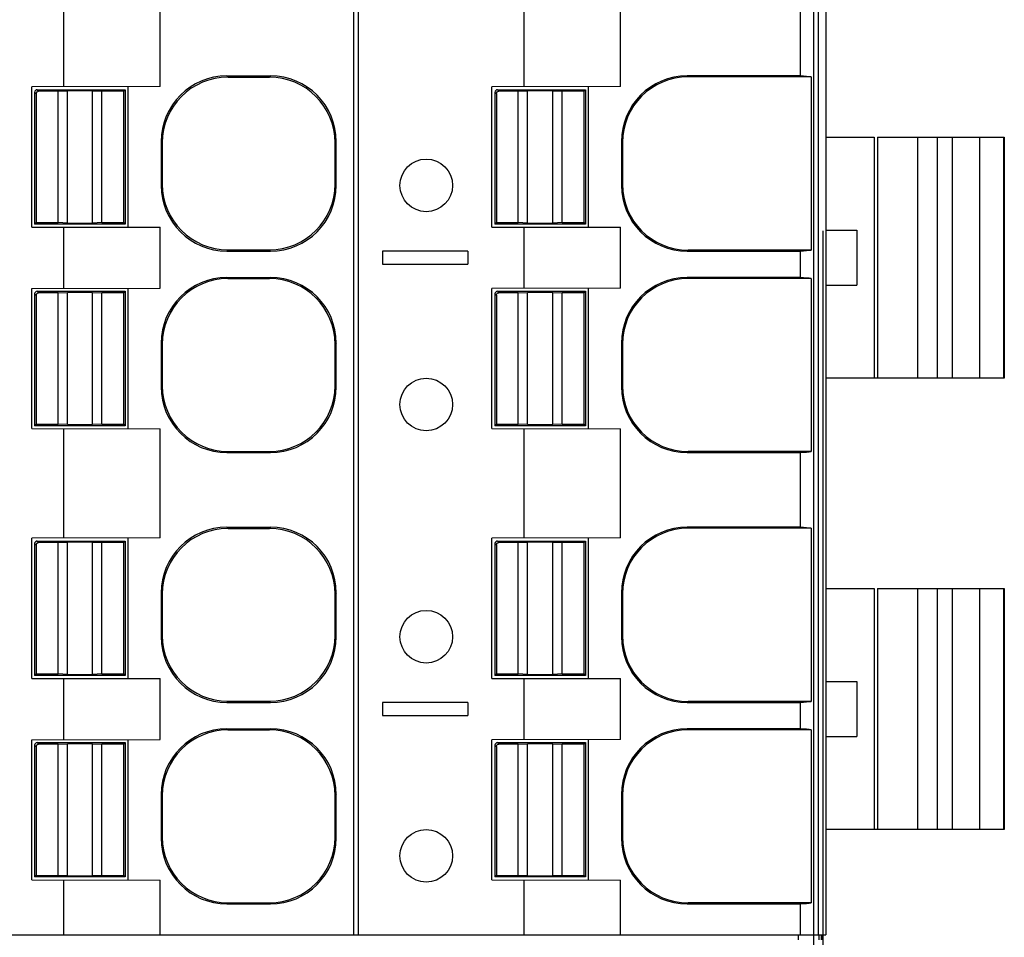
# Model space of a CAD drawing. Header units: inches. Extents: x 0 to 22, y 0 to 17.
# Tile 47 of 51: x 13.1 to 14, y 11.8 to 12.6. Entities that reach past the tile are written whole.
import ezdxf

# ---------------------------------------------------------------- set-up
doc = ezdxf.new("R2010")
doc.units = ezdxf.units.IN
doc.header["$LTSCALE"] = 1.21
doc.header["$MEASUREMENT"] = 0
doc.layers.get('0').update_dxf_attribs({"linetype": 'CONTINUOUS'})
doc.layers.add('DIMENSIONS', color=7, linetype='CONTINUOUS')
doc.styles.get("Standard").update_dxf_attribs({"font": 'txt', "width": 0.8})
doc.dimstyles.new('DIMSTYLE_1', dxfattribs={"dimtxt": 0.125, "dimasz": 0.18, "dimexe": 0.125, "dimexo": 0.0625, "dimgap": 0.0625, "dimtad": 0, "dimtih": 1, "dimtoh": 1, "dimdsep": 46, "dimtxsty": 'STANDARD', "dimblk": '_FILLED', "dimblk1": '_FILLED', "dimblk2": '_FILLED', "dimcen": 0.09, "dimadec": 0, "dimazin": 0, "dimtp": 0.02, "dimtm": 0.02, "dimtfac": 1, "dimtofl": 0, "dimtmove": 0, "dimatfit": 3, "dimldrblk": '_FILLED', "dimfxl": 1, "dimtolj": 1, "dimarcsym": 0})

# ---------------------------------------------------------------- blocks, each defined once
blk = doc.blocks.new('_FILLED')
at = {"color": 0, "linetype": 'BYBLOCK'}
blk.add_solid([(0, 0), (-1, 0.1736), (-1, -0.1736)], dxfattribs=at)
blk = doc.blocks.new('*D3')
at = {"layer": 'DIMENSIONS', "color": 2, "linetype": 'CONTINUOUS'}
for p, q in [((13.79349, 12.41962), (13.79349, 10.28479)), ((11.38404, 11.14403), (11.38404, 10.28479)), ((11.38404, 10.40979), (11.91376, 10.40979)), ((13.79349, 10.40979), (13.26376, 10.40979))]:
    blk.add_line(p, q, dxfattribs=at)
at = {"layer": 'DIMENSIONS', "color": 2, "linetype": 'CONTINUOUS', "xscale": 0.18, "yscale": 0.18, "zscale": 0.18, "rotation": 180}
blk.add_blockref('_FILLED', (11.38404, 10.40979), dxfattribs=at)
at = {"layer": 'DIMENSIONS', "color": 2, "linetype": 'CONTINUOUS', "xscale": 0.18, "yscale": 0.18, "zscale": 0.18}
blk.add_blockref('_FILLED', (13.79349, 10.40979), dxfattribs=at)
at = {"layer": 'DIMENSIONS', "color": 2, "linetype": 'CONTINUOUS', "insert": (12.58876, 10.47229), "char_height": 0.125, "width": 1.225, "attachment_point": 2, "line_spacing_factor": 0.9}
blk.add_mtext('61.2{\\Ftxt.shx;\\W1.000000;\\H0.125000; }[2.409]', dxfattribs=at)

msp = doc.modelspace()

# ---------------------------------------------------------------- linework, layer by layer
at = {"color": 7, "linetype": 'CONTINUOUS'}
for p, q in [((13.78561, 11.427), (13.78561, 13.53724)), ((13.37237, 11.78724), (13.37237, 13.40928)), ((13.37624, 13.40928), (13.37624, 11.78724)), ((13.78975, 11.78724), (13.78975, 13.40928)), ((13.79614, 13.40928), (13.79614, 11.78724)), ((13.11186, 12.54905), (13.11186, 12.64747)), ((13.19839, 12.54932), (13.19839, 12.6472)), ((13.52524, 12.54905), (13.52524, 12.64747)), ((13.61178, 12.54932), (13.61178, 12.6472)), ((13.77307, 12.62591), (13.77307, 12.5588)), ((13.25829, 12.5588), (13.29748, 12.5588)), ((13.25829, 12.5588), (13.25932, 12.55777)), ((13.29748, 12.5588), (13.29645, 12.55777)), ((13.77307, 12.5588), (13.67167, 12.5588)), ((13.67256, 12.5579), (13.67167, 12.5588)), ((13.19839, 12.54932), (13.083, 12.54905)), ((13.16961, 12.42279), (13.16961, 12.54932)), ((13.25932, 12.55777), (13.29645, 12.55777)), ((13.61178, 12.54932), (13.49639, 12.54905)), ((13.583, 12.42279), (13.583, 12.54932)), ((13.78308, 12.5579), (13.67256, 12.5579)), ((13.78308, 12.5579), (13.78308, 12.40239)), ((13.083, 12.42306), (13.083, 12.54905)), ((13.08694, 12.54275), (13.08561, 12.54407)), ((13.08561, 12.54407), (13.08561, 12.42568)), ((13.08694, 12.54293), (13.08694, 12.427)), ((13.08798, 12.54643), (13.167, 12.54643)), ((13.08798, 12.54643), (13.0893, 12.54511)), ((13.10662, 12.54511), (13.08912, 12.54511)), ((13.10662, 12.54511), (13.11499, 12.54545)), ((13.10662, 12.427), (13.10662, 12.54511)), ((13.13762, 12.54545), (13.11499, 12.54545)), ((13.11499, 12.42666), (13.11499, 12.54545)), ((13.13762, 12.54545), (13.14599, 12.54511)), ((13.13762, 12.42666), (13.13762, 12.54545)), ((13.16568, 12.54511), (13.14599, 12.54511)), ((13.14599, 12.427), (13.14599, 12.54511)), ((13.16568, 12.54511), (13.167, 12.54643)), ((13.16568, 12.427), (13.16568, 12.54511)), ((13.167, 12.54643), (13.167, 12.42568)), ((13.49639, 12.42306), (13.49639, 12.54905)), ((13.50032, 12.54275), (13.499, 12.54407)), ((13.499, 12.54407), (13.499, 12.42568)), ((13.50032, 12.54293), (13.50032, 12.427)), ((13.50136, 12.54643), (13.58039, 12.54643)), ((13.50136, 12.54643), (13.50268, 12.54511)), ((13.52001, 12.54511), (13.50251, 12.54511)), ((13.52001, 12.54511), (13.52838, 12.54545)), ((13.52001, 12.427), (13.52001, 12.54511)), ((13.55101, 12.54545), (13.52838, 12.54545)), ((13.52838, 12.42666), (13.52838, 12.54545)), ((13.55101, 12.54545), (13.55938, 12.54511)), ((13.55101, 12.42666), (13.55101, 12.54545)), ((13.57906, 12.54511), (13.55938, 12.54511)), ((13.55938, 12.427), (13.55938, 12.54511)), ((13.57906, 12.54511), (13.58039, 12.54643)), ((13.57906, 12.427), (13.57906, 12.54511)), ((13.58039, 12.54643), (13.58039, 12.42568)), ((13.19923, 12.49974), (13.20026, 12.49871)), ((13.19923, 12.49974), (13.19923, 12.46055)), ((13.20026, 12.49871), (13.20026, 12.46158)), ((13.35653, 12.49974), (13.3555, 12.49871)), ((13.3555, 12.46158), (13.3555, 12.49871)), ((13.35653, 12.46055), (13.35653, 12.49974)), ((13.61351, 12.49885), (13.61262, 12.49974)), ((13.61262, 12.49974), (13.61262, 12.46055)), ((13.61351, 12.49885), (13.61351, 12.46145)), ((13.79614, 12.50377), (13.83969, 12.50377)), ((13.83969, 12.50377), (13.83969, 12.28724)), ((13.84276, 12.50377), (13.95654, 12.50377)), ((13.84276, 12.50377), (13.84276, 12.28724)), ((13.87888, 12.28724), (13.87888, 12.50377)), ((13.89668, 12.28724), (13.89668, 12.50377)), ((13.90976, 12.50377), (13.90976, 12.28724)), ((13.93463, 12.28724), (13.93463, 12.50377)), ((13.95582, 12.50377), (13.95582, 12.28724)), ((13.95654, 12.50377), (13.95654, 12.28724)), ((13.19923, 12.46055), (13.20026, 12.46158)), ((13.35653, 12.46055), (13.3555, 12.46158)), ((13.61262, 12.46055), (13.61351, 12.46145)), ((13.08694, 12.427), (13.08561, 12.42568)), ((13.167, 12.42568), (13.08561, 12.42568)), ((13.08694, 12.427), (13.10662, 12.427)), ((13.11499, 12.42666), (13.10662, 12.427)), ((13.11499, 12.42666), (13.13762, 12.42666)), ((13.14599, 12.427), (13.13762, 12.42666)), ((13.14599, 12.427), (13.16568, 12.427)), ((13.167, 12.42568), (13.16568, 12.427)), ((13.50032, 12.427), (13.499, 12.42568)), ((13.58039, 12.42568), (13.499, 12.42568)), ((13.50032, 12.427), (13.52001, 12.427)), ((13.52838, 12.42666), (13.52001, 12.427)), ((13.52838, 12.42666), (13.55101, 12.42666)), ((13.55938, 12.427), (13.55101, 12.42666)), ((13.55938, 12.427), (13.57906, 12.427)), ((13.58039, 12.42568), (13.57906, 12.427)), ((13.083, 12.42306), (13.19839, 12.42279)), ((13.11186, 12.36794), (13.11186, 12.42306)), ((13.19839, 12.36822), (13.19839, 12.42279)), ((13.49639, 12.42306), (13.61178, 12.42279)), ((13.52524, 12.36794), (13.52524, 12.42306)), ((13.61178, 12.36822), (13.61178, 12.42279)), ((13.79601, 12.42011), (13.82408, 12.42011)), ((13.82408, 12.42011), (13.82408, 12.3709)), ((13.25829, 12.4015), (13.25932, 12.40253)), ((13.25829, 12.4015), (13.29748, 12.4015)), ((13.25932, 12.40253), (13.29645, 12.40253)), ((13.29748, 12.4015), (13.29645, 12.40253)), ((13.47473, 12.40141), (13.39796, 12.40141)), ((13.39796, 12.40141), (13.39796, 12.3896)), ((13.47473, 12.40141), (13.47473, 12.3896)), ((13.67167, 12.4015), (13.67256, 12.40239)), ((13.67167, 12.4015), (13.77307, 12.4015)), ((13.78308, 12.40239), (13.67256, 12.40239)), ((13.77307, 12.4015), (13.77307, 12.3777)), ((13.39796, 12.3896), (13.47473, 12.3896)), ((13.25829, 12.3777), (13.29748, 12.3777)), ((13.25829, 12.3777), (13.25932, 12.37666)), ((13.25932, 12.37666), (13.29645, 12.37666)), ((13.29748, 12.3777), (13.29645, 12.37666)), ((13.77307, 12.3777), (13.67167, 12.3777)), ((13.67167, 12.3777), (13.67256, 12.3768)), ((13.78308, 12.3768), (13.67256, 12.3768)), ((13.78308, 12.3768), (13.78308, 12.22129)), ((13.083, 12.36794), (13.19839, 12.36822)), ((13.083, 12.24196), (13.083, 12.36794)), ((13.08798, 12.36533), (13.167, 12.36533)), ((13.08798, 12.36533), (13.0893, 12.36401)), ((13.10662, 12.36401), (13.08912, 12.36401)), ((13.10662, 12.36401), (13.11499, 12.36435)), ((13.10662, 12.2459), (13.10662, 12.36401)), ((13.13762, 12.36435), (13.11499, 12.36435)), ((13.11499, 12.24555), (13.11499, 12.36435)), ((13.13762, 12.36435), (13.14599, 12.36401)), ((13.13762, 12.24555), (13.13762, 12.36435)), ((13.16568, 12.36401), (13.14599, 12.36401)), ((13.14599, 12.2459), (13.14599, 12.36401)), ((13.16568, 12.36401), (13.167, 12.36533)), ((13.16568, 12.2459), (13.16568, 12.36401)), ((13.167, 12.36533), (13.167, 12.24457)), ((13.16961, 12.24168), (13.16961, 12.36822)), ((13.61178, 12.36822), (13.49639, 12.36794)), ((13.49639, 12.24196), (13.49639, 12.36794)), ((13.50136, 12.36533), (13.58039, 12.36533)), ((13.50136, 12.36533), (13.50268, 12.36401)), ((13.52001, 12.36401), (13.50251, 12.36401)), ((13.52001, 12.36401), (13.52838, 12.36435)), ((13.52001, 12.2459), (13.52001, 12.36401)), ((13.55101, 12.36435), (13.52838, 12.36435)), ((13.52838, 12.24555), (13.52838, 12.36435)), ((13.55101, 12.36435), (13.55938, 12.36401)), ((13.55101, 12.24555), (13.55101, 12.36435)), ((13.57906, 12.36401), (13.55938, 12.36401)), ((13.55938, 12.2459), (13.55938, 12.36401)), ((13.57906, 12.36401), (13.58039, 12.36533)), ((13.57906, 12.2459), (13.57906, 12.36401)), ((13.58039, 12.36533), (13.58039, 12.24457)), ((13.583, 12.24168), (13.583, 12.36822)), ((13.79601, 12.3709), (13.82408, 12.3709)), ((13.08694, 12.36164), (13.08561, 12.36297)), ((13.08561, 12.36297), (13.08561, 12.24457)), ((13.08694, 12.36182), (13.08694, 12.2459)), ((13.50032, 12.36164), (13.499, 12.36297)), ((13.499, 12.36297), (13.499, 12.24457)), ((13.50032, 12.36182), (13.50032, 12.2459)), ((13.19923, 12.31864), (13.20026, 12.31761)), ((13.19923, 12.31864), (13.19923, 12.27945)), ((13.20026, 12.31761), (13.20026, 12.28048)), ((13.35653, 12.31864), (13.3555, 12.31761)), ((13.3555, 12.28048), (13.3555, 12.31761)), ((13.35653, 12.27945), (13.35653, 12.31864)), ((13.61262, 12.31864), (13.61351, 12.31775)), ((13.61262, 12.31864), (13.61262, 12.27945)), ((13.61351, 12.31775), (13.61351, 12.28034)), ((13.84237, 12.28724), (13.79614, 12.28724)), ((13.95654, 12.28724), (13.84276, 12.28724)), ((13.19923, 12.27945), (13.20026, 12.28048)), ((13.35653, 12.27945), (13.3555, 12.28048)), ((13.61262, 12.27945), (13.61351, 12.28034)), ((13.083, 12.24196), (13.19839, 12.24168)), ((13.08694, 12.2459), (13.08561, 12.24457)), ((13.167, 12.24457), (13.08561, 12.24457)), ((13.08694, 12.2459), (13.10662, 12.2459)), ((13.11499, 12.24555), (13.10662, 12.2459)), ((13.11186, 12.14353), (13.11186, 12.24196)), ((13.11499, 12.24555), (13.13762, 12.24555)), ((13.14599, 12.2459), (13.13762, 12.24555)), ((13.14599, 12.2459), (13.16568, 12.2459)), ((13.167, 12.24457), (13.16568, 12.2459)), ((13.19839, 12.14381), (13.19839, 12.24168)), ((13.49639, 12.24196), (13.61178, 12.24168)), ((13.50032, 12.2459), (13.499, 12.24457)), ((13.58039, 12.24457), (13.499, 12.24457)), ((13.50032, 12.2459), (13.52001, 12.2459)), ((13.52838, 12.24555), (13.52001, 12.2459)), ((13.52524, 12.14353), (13.52524, 12.24196)), ((13.52838, 12.24555), (13.55101, 12.24555)), ((13.55938, 12.2459), (13.55101, 12.24555)), ((13.55938, 12.2459), (13.57906, 12.2459)), ((13.58039, 12.24457), (13.57906, 12.2459)), ((13.61178, 12.14381), (13.61178, 12.24168)), ((13.25829, 12.2204), (13.25932, 12.22143)), ((13.25829, 12.2204), (13.29748, 12.2204)), ((13.25932, 12.22143), (13.29645, 12.22143)), ((13.29748, 12.2204), (13.29645, 12.22143)), ((13.67167, 12.2204), (13.67256, 12.22129)), ((13.67167, 12.2204), (13.77307, 12.2204)), ((13.78308, 12.22129), (13.67256, 12.22129)), ((13.77307, 12.2204), (13.77307, 12.15329)), ((13.25829, 12.15329), (13.29748, 12.15329)), ((13.25829, 12.15329), (13.25932, 12.15226)), ((13.25932, 12.15226), (13.29645, 12.15226)), ((13.29748, 12.15329), (13.29645, 12.15226)), ((13.77307, 12.15329), (13.67167, 12.15329)), ((13.67256, 12.15239), (13.67167, 12.15329)), ((13.78308, 12.15239), (13.67256, 12.15239)), ((13.78308, 12.15239), (13.78308, 11.99688)), ((13.19839, 12.14381), (13.083, 12.14353)), ((13.083, 12.01755), (13.083, 12.14353)), ((13.16961, 12.01728), (13.16961, 12.14381)), ((13.61178, 12.14381), (13.49639, 12.14353)), ((13.49639, 12.01755), (13.49639, 12.14353)), ((13.583, 12.01728), (13.583, 12.14381)), ((13.08694, 12.13724), (13.08561, 12.13856)), ((13.08561, 12.13856), (13.08561, 12.02016)), ((13.08694, 12.13741), (13.08694, 12.02149)), ((13.08798, 12.14092), (13.167, 12.14092)), ((13.08798, 12.14092), (13.0893, 12.1396)), ((13.10662, 12.1396), (13.08912, 12.1396)), ((13.10662, 12.1396), (13.11499, 12.13994)), ((13.10662, 12.02149), (13.10662, 12.1396)), ((13.13762, 12.13994), (13.11499, 12.13994)), ((13.11499, 12.02114), (13.11499, 12.13994)), ((13.13762, 12.13994), (13.14599, 12.1396)), ((13.13762, 12.02114), (13.13762, 12.13994)), ((13.16568, 12.1396), (13.14599, 12.1396)), ((13.14599, 12.02149), (13.14599, 12.1396)), ((13.16568, 12.1396), (13.167, 12.14092)), ((13.16568, 12.02149), (13.16568, 12.1396)), ((13.167, 12.14092), (13.167, 12.02016)), ((13.50032, 12.13724), (13.499, 12.13856)), ((13.499, 12.13856), (13.499, 12.02016)), ((13.50032, 12.13741), (13.50032, 12.02149)), ((13.50136, 12.14092), (13.58039, 12.14092)), ((13.50136, 12.14092), (13.50268, 12.1396)), ((13.52001, 12.1396), (13.50251, 12.1396)), ((13.52001, 12.1396), (13.52838, 12.13994)), ((13.52001, 12.02149), (13.52001, 12.1396)), ((13.55101, 12.13994), (13.52838, 12.13994)), ((13.52838, 12.02114), (13.52838, 12.13994)), ((13.55101, 12.13994), (13.55938, 12.1396)), ((13.55101, 12.02114), (13.55101, 12.13994)), ((13.57906, 12.1396), (13.55938, 12.1396)), ((13.55938, 12.02149), (13.55938, 12.1396)), ((13.57906, 12.1396), (13.58039, 12.14092)), ((13.57906, 12.02149), (13.57906, 12.1396)), ((13.58039, 12.14092), (13.58039, 12.02016)), ((13.79614, 12.09826), (13.83969, 12.09826)), ((13.83969, 12.09826), (13.83969, 11.88172)), ((13.84276, 12.09826), (13.95654, 12.09826)), ((13.84276, 12.09826), (13.84276, 11.88172)), ((13.87888, 11.88172), (13.87888, 12.09826)), ((13.89668, 11.88172), (13.89668, 12.09826)), ((13.90976, 12.09826), (13.90976, 11.88172)), ((13.93463, 11.88172), (13.93463, 12.09826)), ((13.95582, 12.09826), (13.95582, 11.88172)), ((13.95654, 12.09826), (13.95654, 11.88172)), ((13.19923, 12.09423), (13.20026, 12.0932)), ((13.19923, 12.09423), (13.19923, 12.05504)), ((13.20026, 12.0932), (13.20026, 12.05607)), ((13.35653, 12.09423), (13.3555, 12.0932)), ((13.3555, 12.05607), (13.3555, 12.0932)), ((13.35653, 12.05504), (13.35653, 12.09423)), ((13.61351, 12.09334), (13.61262, 12.09423)), ((13.61262, 12.09423), (13.61262, 12.05504)), ((13.61351, 12.09334), (13.61351, 12.05593)), ((13.19923, 12.05504), (13.20026, 12.05607)), ((13.35653, 12.05504), (13.3555, 12.05607)), ((13.61262, 12.05504), (13.61351, 12.05593)), ((13.08694, 12.02149), (13.08561, 12.02016)), ((13.167, 12.02016), (13.08561, 12.02016)), ((13.08694, 12.02149), (13.10662, 12.02149)), ((13.11499, 12.02114), (13.10662, 12.02149)), ((13.11499, 12.02114), (13.13762, 12.02114)), ((13.14599, 12.02149), (13.13762, 12.02114)), ((13.14599, 12.02149), (13.16568, 12.02149)), ((13.167, 12.02016), (13.16568, 12.02149)), ((13.50032, 12.02149), (13.499, 12.02016)), ((13.58039, 12.02016), (13.499, 12.02016)), ((13.50032, 12.02149), (13.52001, 12.02149)), ((13.52838, 12.02114), (13.52001, 12.02149)), ((13.52838, 12.02114), (13.55101, 12.02114)), ((13.55938, 12.02149), (13.55101, 12.02114)), ((13.55938, 12.02149), (13.57906, 12.02149)), ((13.58039, 12.02016), (13.57906, 12.02149)), ((13.083, 12.01755), (13.19839, 12.01728)), ((13.11186, 11.96243), (13.11186, 12.01755)), ((13.19839, 11.96271), (13.19839, 12.01728)), ((13.49639, 12.01755), (13.61178, 12.01728)), ((13.52524, 11.96243), (13.52524, 12.01755)), ((13.61178, 11.96271), (13.61178, 12.01728)), ((13.79601, 12.0146), (13.82408, 12.0146)), ((13.82408, 12.0146), (13.82408, 11.96538)), ((13.25829, 11.99599), (13.25932, 11.99702)), ((13.25829, 11.99599), (13.29748, 11.99599)), ((13.25932, 11.99702), (13.29645, 11.99702)), ((13.29748, 11.99599), (13.29645, 11.99702)), ((13.47473, 11.9959), (13.39796, 11.9959)), ((13.39796, 11.9959), (13.39796, 11.98409)), ((13.47473, 11.9959), (13.47473, 11.98409)), ((13.67167, 11.99599), (13.67256, 11.99688)), ((13.67167, 11.99599), (13.77307, 11.99599)), ((13.78308, 11.99688), (13.67256, 11.99688)), ((13.77307, 11.99599), (13.77307, 11.97218)), ((13.39796, 11.98409), (13.47473, 11.98409)), ((13.25829, 11.97218), (13.29748, 11.97218)), ((13.25829, 11.97218), (13.25932, 11.97115)), ((13.25932, 11.97115), (13.29645, 11.97115)), ((13.29748, 11.97218), (13.29645, 11.97115)), ((13.77307, 11.97218), (13.67167, 11.97218)), ((13.67167, 11.97218), (13.67256, 11.97129)), ((13.78308, 11.97129), (13.67256, 11.97129)), ((13.78308, 11.97129), (13.78308, 11.81578)), ((13.083, 11.96243), (13.19839, 11.96271)), ((13.083, 11.83645), (13.083, 11.96243)), ((13.08694, 11.95613), (13.08561, 11.95746)), ((13.08561, 11.95746), (13.08561, 11.83906)), ((13.08798, 11.95982), (13.167, 11.95982)), ((13.08798, 11.95982), (13.0893, 11.9585)), ((13.10662, 11.9585), (13.08912, 11.9585)), ((13.10662, 11.9585), (13.11499, 11.95884)), ((13.10662, 11.84038), (13.10662, 11.9585)), ((13.13762, 11.95884), (13.11499, 11.95884)), ((13.11499, 11.84004), (13.11499, 11.95884)), ((13.13762, 11.95884), (13.14599, 11.9585)), ((13.13762, 11.84004), (13.13762, 11.95884)), ((13.16568, 11.9585), (13.14599, 11.9585)), ((13.14599, 11.84038), (13.14599, 11.9585)), ((13.16568, 11.9585), (13.167, 11.95982)), ((13.16568, 11.84038), (13.16568, 11.9585)), ((13.167, 11.95982), (13.167, 11.83906)), ((13.16961, 11.83617), (13.16961, 11.96271)), ((13.61178, 11.96271), (13.49639, 11.96243)), ((13.49639, 11.83645), (13.49639, 11.96243)), ((13.50032, 11.95613), (13.499, 11.95746)), ((13.499, 11.95746), (13.499, 11.83906)), ((13.50136, 11.95982), (13.58039, 11.95982)), ((13.50136, 11.95982), (13.50268, 11.9585)), ((13.52001, 11.9585), (13.50251, 11.9585)), ((13.52001, 11.9585), (13.52838, 11.95884)), ((13.52001, 11.84038), (13.52001, 11.9585)), ((13.55101, 11.95884), (13.52838, 11.95884)), ((13.52838, 11.84004), (13.52838, 11.95884)), ((13.55101, 11.95884), (13.55938, 11.9585)), ((13.55101, 11.84004), (13.55101, 11.95884)), ((13.57906, 11.9585), (13.55938, 11.9585)), ((13.55938, 11.84038), (13.55938, 11.9585)), ((13.57906, 11.9585), (13.58039, 11.95982)), ((13.57906, 11.84038), (13.57906, 11.9585)), ((13.58039, 11.95982), (13.58039, 11.83906)), ((13.583, 11.83617), (13.583, 11.96271)), ((13.79601, 11.96538), (13.82408, 11.96538)), ((13.08694, 11.95631), (13.08694, 11.84038)), ((13.50032, 11.95631), (13.50032, 11.84038)), ((13.19923, 11.91313), (13.20026, 11.9121)), ((13.19923, 11.91313), (13.19923, 11.87394)), ((13.35653, 11.91313), (13.3555, 11.9121)), ((13.35653, 11.87394), (13.35653, 11.91313)), ((13.61262, 11.91313), (13.61351, 11.91224)), ((13.61262, 11.91313), (13.61262, 11.87394)), ((13.20026, 11.9121), (13.20026, 11.87497)), ((13.3555, 11.87497), (13.3555, 11.9121)), ((13.61351, 11.91224), (13.61351, 11.87483)), ((13.84237, 11.88172), (13.79614, 11.88172)), ((13.95654, 11.88172), (13.84276, 11.88172)), ((13.19923, 11.87394), (13.20026, 11.87497)), ((13.35653, 11.87394), (13.3555, 11.87497)), ((13.61262, 11.87394), (13.61351, 11.87483)), ((13.083, 11.83645), (13.19839, 11.83617)), ((13.08694, 11.84038), (13.08561, 11.83906)), ((13.167, 11.83906), (13.08561, 11.83906)), ((13.08694, 11.84038), (13.10662, 11.84038)), ((13.11499, 11.84004), (13.10662, 11.84038)), ((13.11186, 11.78724), (13.11186, 11.83645)), ((13.11499, 11.84004), (13.13762, 11.84004)), ((13.14599, 11.84038), (13.13762, 11.84004)), ((13.14599, 11.84038), (13.16568, 11.84038)), ((13.167, 11.83906), (13.16568, 11.84038)), ((13.19839, 11.78724), (13.19839, 11.83617)), ((13.49639, 11.83645), (13.61178, 11.83617)), ((13.50032, 11.84038), (13.499, 11.83906)), ((13.58039, 11.83906), (13.499, 11.83906)), ((13.50032, 11.84038), (13.52001, 11.84038)), ((13.52838, 11.84004), (13.52001, 11.84038)), ((13.52524, 11.78724), (13.52524, 11.83645)), ((13.52838, 11.84004), (13.55101, 11.84004)), ((13.55938, 11.84038), (13.55101, 11.84004)), ((13.55938, 11.84038), (13.57906, 11.84038)), ((13.58039, 11.83906), (13.57906, 11.84038)), ((13.61178, 11.78724), (13.61178, 11.83617)), ((13.25829, 11.81489), (13.25932, 11.81592)), ((13.25932, 11.81592), (13.29645, 11.81592)), ((13.29748, 11.81489), (13.29645, 11.81592)), ((13.67167, 11.81489), (13.67256, 11.81578)), ((13.78308, 11.81578), (13.67256, 11.81578)), ((13.25829, 11.81489), (13.29748, 11.81489)), ((13.67167, 11.81489), (13.77307, 11.81489)), ((13.77307, 11.81489), (13.77307, 11.78724)), ((11.56135, 11.78724), (13.79614, 11.78724)), ((13.77145, 11.78724), (13.77145, 11.78249)), ((13.79009, 11.78724), (13.79009, 11.78249)), ((13.79196, 11.78724), (13.79196, 11.78249)), ((13.79349, 11.78249), (13.79349, 11.78724))]:
    msp.add_line(p, q, dxfattribs=at)
for centre in [(13.43733, 12.46046), (13.43733, 12.26361), (13.43733, 12.05495), (13.43733, 11.8581)]:
    msp.add_circle(centre, 0.02362, dxfattribs=at)
for centre, major_axis, ratio, start_param, end_param in [((13.25829, 12.49974), (-0.04176, 0.04176), 0.999924, -0.78536, 0.78536), ((13.29747, 12.49974), (0.04176, 0.04176), 0.999924, -0.78536, 0.78536), ((13.67168, 12.49974), (-0.04176, 0.04176), 0.999924, -0.78536, 0.78536), ((12.27575, 12.55707), (1.51038, 0), 0.008727, 0.063457, 0.131567), ((13.25932, 12.49871), (-0.04176, 0.04176), 0.999924, 5.497825, 7.068545), ((13.29644, 12.49871), (0.04176, 0.04176), 0.999924, -0.78536, 0.78536), ((13.67257, 12.49885), (0.04176, -0.04176), 0.999924, 2.356233, 3.926953), ((13.08798, 12.54407), (0.00167, -0.00167), 0.999924, 2.356233, 3.926953), ((13.50136, 12.54407), (0.00167, -0.00167), 0.999924, 2.356233, 3.926953), ((13.25932, 12.46159), (0.04176, 0.04176), 0.999924, 8.639418, 10.210138), ((13.29644, 12.46159), (-0.04176, 0.04176), 0.999924, 2.356233, 3.926953), ((13.67257, 12.46145), (-0.04176, -0.04176), 0.999924, -0.78536, 0.78536), ((13.25829, 12.46056), (0.04176, 0.04176), 0.999924, 2.356233, 3.926953), ((13.29747, 12.46056), (-0.04176, 0.04176), 0.999924, -3.926953, -2.356233), ((13.67168, 12.46056), (0.04176, 0.04176), 0.999924, 2.356233, 3.926953), ((12.27575, 12.40323), (1.51038, 0), 0.008727, -0.131567, -0.063457), ((13.25829, 12.31864), (-0.04176, 0.04176), 0.999924, -0.78536, 0.78536), ((13.25932, 12.31761), (-0.04176, 0.04176), 0.999924, 5.497825, 7.068545), ((13.29644, 12.31761), (0.04176, 0.04176), 0.999924, -0.78536, 0.78536), ((13.29747, 12.31864), (0.04176, 0.04176), 0.999924, -0.78536, 0.78536), ((13.67168, 12.31864), (-0.04176, 0.04176), 0.999924, -0.78536, 0.78536), ((13.67257, 12.31774), (-0.04176, 0.04176), 0.999924, -0.78536, 0.78536), ((12.27575, 12.37597), (1.51038, 0), 0.008727, 0.063457, 0.131567), ((13.08798, 12.36297), (0.00167, -0.00167), 0.999924, 2.356233, 3.926953), ((13.50136, 12.36297), (0.00167, -0.00167), 0.999924, 2.356233, 3.926953), ((13.25829, 12.27945), (0.04176, 0.04176), 0.999924, 2.356233, 3.926953), ((13.25932, 12.28049), (0.04176, 0.04176), 0.999924, 8.639418, 10.210138), ((13.29644, 12.28049), (-0.04176, 0.04176), 0.999924, 2.356233, 3.926953), ((13.29747, 12.27945), (-0.04176, 0.04176), 0.999924, -3.926953, -2.356233), ((13.67168, 12.27945), (0.04176, 0.04176), 0.999924, 2.356233, 3.926953), ((13.67257, 12.28035), (-0.04176, -0.04176), 0.999924, -0.78536, 0.78536), ((12.27575, 12.22213), (1.51038, 0), 0.008727, -0.131567, -0.063457), ((13.25829, 12.09423), (-0.04176, 0.04176), 0.999924, -0.78536, 0.78536), ((13.25932, 12.0932), (-0.04176, 0.04176), 0.999924, 5.497825, 7.068545), ((13.29644, 12.0932), (0.04176, 0.04176), 0.999924, -0.78536, 0.78536), ((13.29747, 12.09423), (0.04176, 0.04176), 0.999924, -0.78536, 0.78536), ((13.67168, 12.09423), (-0.04176, 0.04176), 0.999924, -0.78536, 0.78536), ((13.67257, 12.09334), (0.04176, -0.04176), 0.999924, 2.356233, 3.926953), ((12.27575, 12.15156), (1.51038, 0), 0.008727, 0.063457, 0.131567), ((13.08798, 12.13856), (0.00167, -0.00167), 0.999924, 2.356233, 3.926953), ((13.50136, 12.13856), (0.00167, -0.00167), 0.999924, 2.356233, 3.926953), ((13.25829, 12.05504), (0.04176, 0.04176), 0.999924, 2.356233, 3.926953), ((13.25932, 12.05608), (0.04176, 0.04176), 0.999924, 8.639418, 10.210138), ((13.29644, 12.05608), (-0.04176, 0.04176), 0.999924, 2.356233, 3.926953), ((13.29747, 12.05504), (-0.04176, 0.04176), 0.999924, -3.926953, -2.356233), ((13.67168, 12.05504), (0.04176, 0.04176), 0.999924, 2.356233, 3.926953), ((13.67257, 12.05594), (-0.04176, -0.04176), 0.999924, -0.78536, 0.78536), ((12.27575, 11.99772), (1.51038, 0), 0.008727, -0.131567, -0.063457), ((13.25829, 11.91313), (-0.04176, 0.04176), 0.999924, -0.78536, 0.78536), ((13.25932, 11.9121), (-0.04176, 0.04176), 0.999924, 5.497825, 7.068545), ((13.29644, 11.9121), (0.04176, 0.04176), 0.999924, -0.78536, 0.78536), ((13.29747, 11.91313), (0.04176, 0.04176), 0.999924, -0.78536, 0.78536), ((13.67168, 11.91313), (-0.04176, 0.04176), 0.999924, -0.78536, 0.78536), ((13.67257, 11.91223), (-0.04176, 0.04176), 0.999924, -0.78536, 0.78536), ((12.27575, 11.97045), (1.51038, 0), 0.008727, 0.063457, 0.131567), ((13.08798, 11.95746), (0.00167, -0.00167), 0.999924, 2.356233, 3.926953), ((13.50136, 11.95746), (0.00167, -0.00167), 0.999924, 2.356233, 3.926953), ((13.25829, 11.87394), (0.04176, 0.04176), 0.999924, 2.356233, 3.926953), ((13.25932, 11.87497), (0.04176, 0.04176), 0.999924, 8.639418, 10.210138), ((13.29644, 11.87497), (-0.04176, 0.04176), 0.999924, 2.356233, 3.926953), ((13.29747, 11.87394), (-0.04176, 0.04176), 0.999924, -3.926953, -2.356233), ((13.67168, 11.87394), (0.04176, 0.04176), 0.999924, 2.356233, 3.926953), ((13.67257, 11.87484), (-0.04176, -0.04176), 0.999924, -0.78536, 0.78536), ((12.27575, 11.81661), (1.51038, 0), 0.008727, -0.131567, -0.063457)]:
    msp.add_ellipse(centre, major_axis=major_axis, ratio=ratio, start_param=start_param, end_param=end_param, dxfattribs=at)
for points in [[(13.08694, 12.54293), (13.08694, 12.54396), (13.08809, 12.54511), (13.08912, 12.54511)], [(13.50032, 12.54293), (13.50032, 12.54396), (13.50148, 12.54511), (13.50251, 12.54511)], [(13.08694, 12.36182), (13.08694, 12.36285), (13.08809, 12.36401), (13.08912, 12.36401)], [(13.50032, 12.36182), (13.50032, 12.36285), (13.50148, 12.36401), (13.50251, 12.36401)], [(13.08694, 12.13741), (13.08694, 12.13844), (13.08809, 12.1396), (13.08912, 12.1396)], [(13.50032, 12.13741), (13.50032, 12.13844), (13.50148, 12.1396), (13.50251, 12.1396)], [(13.08694, 11.95631), (13.08694, 11.95734), (13.08809, 11.9585), (13.08912, 11.9585)], [(13.50032, 11.95631), (13.50032, 11.95734), (13.50148, 11.9585), (13.50251, 11.9585)]]:
    msp.add_open_spline(points, degree=3, dxfattribs=at)

# ---------------------------------------------------------------- dimensions: what is measured, and where the dimension line sits
at = {"layer": 'DIMENSIONS', "color": 2, "linetype": 'CONTINUOUS'}
dim = msp.add_linear_dim(base=(13.79349, 10.40979), p1=(11.38404, 11.20653), p2=(13.79349, 12.48212), dimstyle='DIMSTYLE_1', dxfattribs=at)
dim.commit()
dim.dimension.update_dxf_attribs({"geometry": '*D3', "text_midpoint": (12.58876, 10.40979), "dimtype": 160})

doc.saveas('drawing.dxf')
